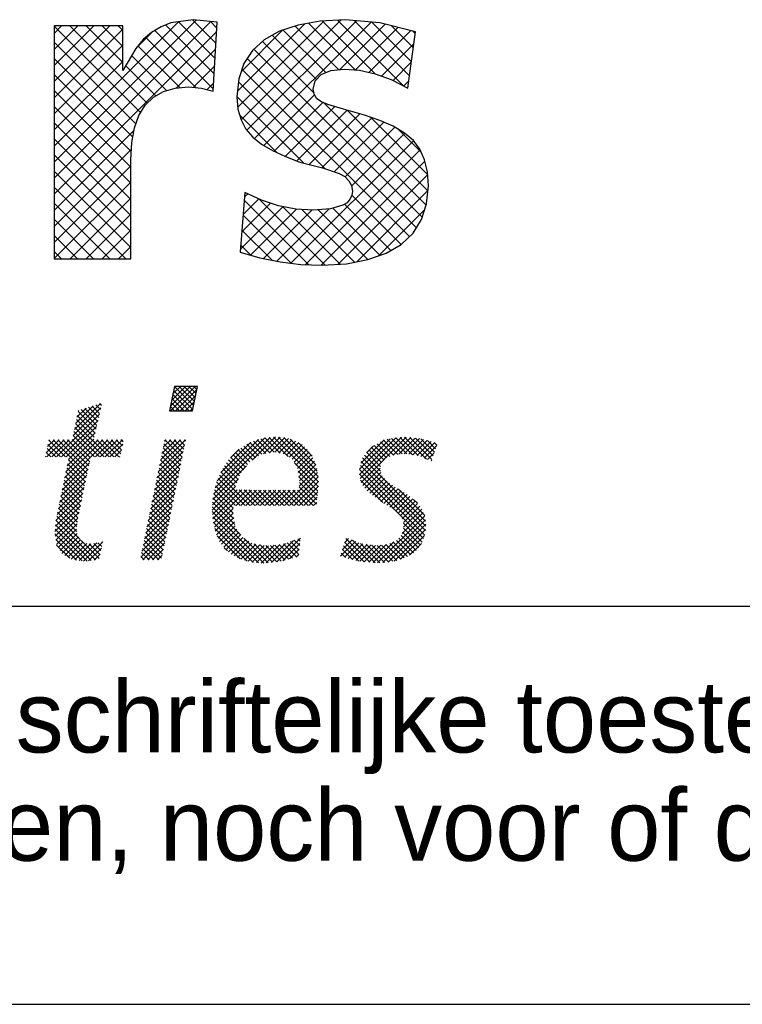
# Model space of a CAD drawing. Extents: x 25315 to 170951, y 867852 to 951952.
# Tile 78 of 119: x 157947 to 159762, y 867852 to 870326. Entities that reach past the tile are written whole.
import ezdxf

# ---------------------------------------------------------------- set-up
doc = ezdxf.new("R2010")
doc.units = 0
doc.header["$LTSCALE"] = 100
doc.layers.get('0').update_dxf_attribs({"linetype": 'CONTINUOUS'})
for name, color, linetype in [('00KAD025', 2, 'CONTINUOUS'), ('00KAD070', 5, 'CONTINUOUS'), ('7', 7, 'CONTINUOUS'), ('BL$4----', 7, 'CONTINUOUS')]:
    doc.layers.add(name, color=color, linetype=linetype)
doc.styles.add('BURO-018', font='BUROFONT.shx', dxfattribs={"height": 180})
doc.styles.add('BURO-025', font='BUROFONT.shx', dxfattribs={"height": 250})
doc.styles.add('BURO-035', font='BUROFONT.shx', dxfattribs={"height": 350})
doc.styles.add('BURO-050', font='BUROFONT.shx', dxfattribs={"height": 500})

# ---------------------------------------------------------------- blocks, each defined once
blk = doc.blocks.new('*X0')
at = {"color": 0}
for p, q in [((71.641, -45.102), (73.47, -43.273)), ((71.658, -45.534), (73.919, -43.273)), ((71.755, -44.539), (73.021, -43.273)), ((71.869, -43.976), (72.572, -43.273)), ((73.711, -45.424), (71.935, -43.647)), ((71.983, -43.414), (72.123, -43.273)), ((73.787, -45.05), (72.011, -43.274)), ((72.107, -45.534), (74.09, -43.552)), ((73.862, -44.676), (72.459, -43.273)), ((73.938, -44.303), (72.908, -43.273)), ((74.013, -43.929), (73.357, -43.273)), ((74.089, -43.556), (73.806, -43.273)), ((72.924, -45.534), (71.784, -44.395)), ((73.373, -45.534), (71.86, -44.021)), ((72.556, -45.534), (73.976, -44.114)), ((62.639, -47.819), (65.2, -45.257)), ((62.756, -47.252), (65.167, -44.841)), ((62.874, -46.685), (64.501, -45.058)), ((62.991, -46.119), (63.835, -45.275)), ((63.109, -45.552), (63.169, -45.493)), ((64.838, -46.877), (63.383, -45.423)), ((64.92, -46.51), (63.722, -45.312)), ((65.002, -46.143), (64.06, -45.202)), ((65.084, -45.776), (64.399, -45.092)), ((65.166, -45.409), (64.738, -44.981)), ((65.248, -45.042), (65.076, -44.871)), ((71.577, -45.534), (71.558, -45.515)), ((72.026, -45.534), (71.633, -45.142)), ((72.475, -45.534), (71.709, -44.768)), ((73.005, -45.534), (73.862, -44.677)), ((73.454, -45.534), (73.748, -45.24)), ((61.103, -49.803), (65.071, -45.836)), ((61.552, -49.803), (64.941, -46.414)), ((64.591, -47.978), (62.947, -46.333)), ((64.673, -47.611), (63.024, -45.962)), ((64.755, -47.244), (63.101, -45.59)), ((62.001, -49.803), (64.812, -46.993)), ((65.518, -49.803), (62.793, -47.077)), ((65.967, -49.803), (62.87, -46.705)), ((60.15, -49.409), (61.357, -48.202)), ((60.205, -49.803), (61.806, -48.202)), ((60.267, -48.843), (60.908, -48.202)), ((60.383, -48.278), (60.459, -48.202)), ((61.926, -49.803), (60.386, -48.263)), ((60.654, -49.803), (62.255, -48.202)), ((63.934, -51.362), (60.774, -48.202)), ((64.012, -50.99), (61.223, -48.202)), ((64.09, -50.619), (61.672, -48.202)), ((61.737, -52.312), (65.847, -48.202)), ((61.853, -51.747), (65.398, -48.202)), ((61.97, -51.181), (64.949, -48.202)), ((62.087, -50.616), (64.553, -48.149)), ((64.168, -50.248), (62.121, -48.202)), ((62.203, -50.05), (64.682, -47.571)), ((64.245, -49.877), (62.561, -48.193)), ((64.62, -49.803), (62.638, -47.821)), ((65.069, -49.803), (62.715, -47.449)), ((64.695, -49.803), (66.296, -48.202)), ((66.416, -49.803), (64.815, -48.202)), ((65.144, -49.803), (66.745, -48.202)), ((66.865, -49.803), (65.264, -48.202)), ((65.593, -49.803), (67.194, -48.202)), ((67.037, -49.526), (65.713, -48.202)), ((67.114, -49.154), (66.163, -48.202)), ((67.191, -48.782), (66.612, -48.202)), ((67.268, -48.41), (67.061, -48.202)), ((70.628, -50.605), (73.031, -48.202)), ((70.744, -50.04), (72.582, -48.202)), ((70.86, -49.475), (72.133, -48.202)), ((70.977, -48.91), (71.684, -48.202)), ((71.093, -48.345), (71.235, -48.202)), ((72.724, -49.824), (71.119, -48.219)), ((72.799, -49.451), (71.551, -48.202)), ((72.875, -49.077), (72, -48.202)), ((72.951, -48.704), (72.449, -48.202)), ((73.027, -48.331), (72.898, -48.202)), ((75.623, -53.244), (80.869, -47.997)), ((75.773, -52.645), (80.371, -48.047)), ((75.953, -52.015), (79.784, -48.185)), ((79.206, -50.11), (81.367, -47.948)), ((80.839, -49.408), (79.66, -48.229)), ((81.24, -49.36), (79.991, -48.111)), ((80.239, -49.525), (81.782, -47.983)), ((81.781, -49.452), (80.376, -48.047)), ((82.537, -49.759), (80.784, -48.006)), ((80.797, -49.417), (82.196, -48.017)), ((85.336, -52.109), (81.192, -47.965)), ((81.294, -49.369), (82.557, -48.105)), ((85.299, -51.623), (81.648, -47.972)), ((81.677, -49.435), (82.905, -48.207)), ((85.228, -51.103), (82.137, -48.012)), ((85.09, -50.516), (82.729, -48.155)), ((89.124, -51.417), (92.498, -48.043)), ((89.148, -50.944), (91.979, -48.113)), ((89.197, -51.793), (93.017, -47.973)), ((89.271, -50.372), (91.423, -48.22)), ((89.278, -52.161), (93.465, -47.974)), ((92.672, -49.567), (91.36, -48.255)), ((93.08, -49.526), (91.704, -48.15)), ((93.526, -49.523), (92.1, -48.096)), ((92.255, -49.633), (93.874, -48.014)), ((94.052, -49.6), (92.495, -48.043)), ((92.781, -49.556), (94.283, -48.055)), ((94.578, -49.677), (92.891, -47.99)), ((93.281, -49.506), (94.691, -48.095)), ((95.348, -49.998), (93.309, -47.958)), ((93.689, -49.547), (95.053, -48.182)), ((95.843, -50.043), (93.807, -48.008)), ((94.08, -49.604), (95.407, -48.277)), ((95.956, -49.708), (94.305, -48.057)), ((96.07, -49.372), (94.815, -48.118)), ((61.028, -49.803), (60.233, -49.008)), ((61.477, -49.803), (60.31, -48.635)), ((66.042, -49.803), (67.224, -48.621)), ((66.491, -49.803), (67.107, -49.187)), ((70.512, -51.17), (72.944, -48.738)), ((72.572, -50.57), (70.965, -48.964)), ((72.648, -50.197), (71.042, -48.591)), ((76.295, -51.225), (79.087, -48.432)), ((77.185, -49.886), (77.99, -49.081)), ((78.992, -50.256), (77.893, -49.157)), ((79.259, -50.073), (78.16, -48.974)), ((79.526, -49.891), (78.437, -48.802)), ((79.793, -49.709), (78.713, -48.629)), ((80.088, -49.555), (78.997, -48.464)), ((80.464, -49.482), (79.329, -48.347)), ((82.061, -49.5), (83.229, -48.332)), ((82.369, -49.641), (83.532, -48.478)), ((82.633, -49.826), (83.816, -48.642)), ((82.897, -50.011), (84.051, -48.856)), ((83.08, -50.277), (84.286, -49.07)), ((84.757, -49.734), (83.472, -48.449)), ((89.788, -49.406), (90.429, -48.765)), ((91.184, -50.324), (90.001, -49.141)), ((91.408, -50.099), (90.202, -48.892)), ((91.635, -49.876), (90.49, -48.732)), ((91.957, -49.75), (90.78, -48.573)), ((92.28, -49.623), (91.07, -48.414)), ((94.472, -49.661), (95.76, -48.373)), ((94.809, -49.773), (96.114, -48.468)), ((95.126, -49.905), (96.28, -48.751)), ((96.183, -49.037), (95.43, -48.284)), ((96.297, -48.702), (96.045, -48.45)), ((60.13, -49.803), (60.079, -49.752)), ((60.579, -49.803), (60.156, -49.38)), ((63.856, -51.733), (62.198, -50.075)), ((66.94, -49.803), (66.99, -49.753)), ((70.28, -52.301), (72.715, -49.865)), ((70.396, -51.736), (72.83, -49.302)), ((72.344, -51.69), (70.736, -50.081)), ((72.42, -51.317), (70.812, -49.709)), ((72.496, -50.943), (70.889, -49.336)), ((78.201, -51.26), (77.019, -50.078)), ((78.396, -51.006), (77.23, -49.84)), ((78.591, -50.752), (77.451, -49.612)), ((78.786, -50.498), (77.672, -49.384)), ((83.235, -50.571), (84.478, -49.328)), ((83.391, -50.864), (84.664, -49.591)), ((83.468, -51.236), (84.823, -49.881)), ((95.247, -55.734), (89.4, -49.887)), ((91.068, -51.106), (89.601, -49.639)), ((91.089, -50.678), (89.801, -49.39)), ((95.443, -50.037), (96.05, -49.43)), ((61.504, -53.443), (64.026, -50.921)), ((61.62, -52.878), (64.146, -50.353)), ((63.7, -52.475), (62.045, -50.819)), ((63.778, -52.104), (62.121, -50.447)), ((70.048, -53.431), (72.486, -50.992)), ((70.164, -52.866), (72.601, -50.429)), ((72.193, -52.436), (70.583, -50.826)), ((72.269, -52.063), (70.659, -50.454)), ((75.563, -53.752), (78.68, -50.636)), ((77.797, -52.203), (76.477, -50.883)), ((77.921, -51.878), (76.657, -50.615)), ((78.044, -51.552), (76.838, -50.347)), ((85.328, -52.55), (83.107, -50.33)), ((83.526, -51.627), (84.962, -50.191)), ((83.561, -52.49), (85.175, -50.876)), ((83.584, -52.018), (85.089, -50.512)), ((95.166, -57), (89.141, -50.975)), ((95.233, -56.618), (89.221, -50.605)), ((95.272, -56.208), (89.3, -50.236)), ((89.456, -52.432), (91.05, -50.838)), ((95.76, -50.169), (95.821, -50.109)), ((61.387, -54.009), (63.907, -51.489)), ((63.544, -53.217), (61.891, -51.564)), ((63.622, -52.846), (61.968, -51.192)), ((69.931, -53.996), (72.372, -51.556)), ((72.041, -53.183), (70.43, -51.571)), ((72.117, -52.809), (70.506, -51.199)), ((75.525, -54.239), (77.941, -51.823)), ((78.548, -54.301), (76.046, -51.8)), ((78.997, -54.301), (76.182, -51.486)), ((77.674, -52.529), (76.317, -51.173)), ((82.199, -54.301), (85.26, -51.24)), ((82.648, -54.301), (85.301, -51.648)), ((85.286, -52.957), (83.451, -51.122)), ((85.244, -53.364), (83.529, -51.649)), ((95.066, -57.349), (89.122, -51.405)), ((89.634, -52.703), (91.113, -51.224)), ((89.838, -52.948), (91.235, -51.551)), ((90.091, -53.144), (91.44, -51.795)), ((61.154, -55.14), (63.669, -52.626)), ((61.271, -54.575), (63.788, -52.057)), ((63.311, -54.33), (61.661, -52.681)), ((63.389, -53.959), (61.738, -52.308)), ((63.467, -53.588), (61.814, -51.936)), ((69.699, -55.126), (72.143, -52.683)), ((69.815, -54.561), (72.257, -52.119)), ((71.814, -54.302), (70.2, -52.689)), ((71.89, -53.929), (70.277, -52.316)), ((71.965, -53.556), (70.353, -51.944)), ((75.498, -54.715), (77.667, -52.547)), ((77.438, -54.539), (75.727, -52.828)), ((77.65, -54.301), (75.817, -52.468)), ((78.099, -54.301), (75.911, -52.113)), ((83.097, -54.301), (85.333, -52.065)), ((83.546, -54.301), (85.332, -52.515)), ((85.161, -54.179), (83.553, -52.571)), ((85.202, -53.772), (83.593, -52.162)), ((91.298, -54.03), (89.23, -51.962)), ((90.344, -53.34), (91.654, -52.03)), ((90.599, -53.534), (91.9, -52.233)), ((90.862, -53.72), (92.175, -52.407)), ((91.125, -53.907), (92.45, -52.581)), ((91.387, -54.093), (92.725, -52.755)), ((95.169, -55.207), (92.705, -52.743)), ((61.05, -55.693), (63.549, -53.194)), ((63.155, -55.073), (61.508, -53.425)), ((63.233, -54.702), (61.584, -53.053)), ((69.583, -55.692), (72.028, -53.246)), ((71.662, -55.049), (70.047, -53.434)), ((71.738, -54.675), (70.124, -53.061)), ((75.535, -55.128), (77.81, -52.853)), ((75.571, -55.541), (78.257, -52.855)), ((77.522, -55.52), (75.577, -53.576)), ((75.625, -55.935), (78.704, -52.857)), ((77.444, -54.993), (75.637, -53.187)), ((77.709, -54.301), (79.151, -52.859)), ((79.446, -54.301), (77.999, -52.854)), ((78.158, -54.301), (79.598, -52.861)), ((79.895, -54.301), (78.45, -52.856)), ((78.607, -54.301), (80.045, -52.863)), ((80.344, -54.301), (78.901, -52.858)), ((79.056, -54.301), (80.492, -52.865)), ((80.793, -54.301), (79.352, -52.86)), ((79.505, -54.301), (80.939, -52.867)), ((81.242, -54.301), (79.803, -52.862)), ((79.954, -54.301), (81.386, -52.869)), ((81.691, -54.301), (80.254, -52.864)), ((80.403, -54.301), (81.833, -52.871)), ((82.14, -54.301), (80.705, -52.866)), ((80.852, -54.301), (82.28, -52.873)), ((82.589, -54.301), (81.156, -52.868)), ((81.301, -54.301), (82.727, -52.875)), ((83.038, -54.301), (81.606, -52.87)), ((81.75, -54.301), (83.174, -52.876)), ((83.487, -54.301), (82.057, -52.872)), ((83.936, -54.301), (82.508, -52.874)), ((84.385, -54.301), (82.959, -52.876)), ((84.834, -54.301), (83.41, -52.878)), ((83.995, -54.301), (85.28, -53.016)), ((84.444, -54.301), (85.229, -53.516)), ((91.661, -54.268), (93, -52.93)), ((91.944, -54.434), (93.274, -53.104)), ((92.227, -54.6), (93.549, -53.278)), ((92.471, -54.806), (93.804, -53.472)), ((92.712, -55.013), (94.058, -53.667)), ((94.494, -54.083), (94.145, -53.734)), ((60.948, -56.693), (63.311, -54.331)), ((60.999, -56.193), (63.43, -53.762)), ((62.976, -56.241), (61.277, -54.542)), ((63.029, -55.845), (61.354, -54.17)), ((63.082, -55.449), (61.431, -53.798)), ((69.351, -56.822), (71.799, -54.373)), ((69.467, -56.257), (71.914, -53.81)), ((71.435, -56.168), (69.817, -54.551)), ((71.511, -55.795), (69.894, -54.178)), ((71.586, -55.422), (69.97, -53.806)), ((78.147, -57.043), (75.512, -54.409)), ((77.6, -56.047), (75.545, -53.992)), ((75.71, -56.3), (77.437, -54.573)), ((84.893, -54.301), (85.177, -54.017)), ((92.911, -55.263), (94.312, -53.862)), ((93.096, -55.527), (94.515, -54.108)), ((93.194, -55.878), (94.716, -54.357)), ((93.221, -56.3), (94.898, -54.623)), ((60.975, -57.115), (63.191, -54.899)), ((61.036, -57.503), (63.081, -55.458)), ((63.288, -57.451), (61.124, -55.287)), ((62.972, -56.686), (61.201, -54.914)), ((69.119, -57.952), (71.57, -55.5)), ((69.235, -57.387), (71.685, -54.937)), ((71.283, -56.915), (69.664, -55.296)), ((71.359, -56.541), (69.741, -54.923)), ((80.284, -59.63), (75.511, -54.856)), ((79.804, -59.598), (75.554, -55.349)), ((75.794, -56.665), (77.447, -55.012)), ((75.915, -56.993), (77.504, -55.403)), ((90.814, -59.606), (95.183, -55.236)), ((93.09, -56.88), (95.041, -54.93)), ((63.92, -59.43), (60.97, -56.48)), ((64.316, -59.376), (61.012, -56.072)), ((64.711, -59.323), (61.053, -55.665)), ((61.097, -57.892), (63.011, -55.977)), ((69.002, -58.517), (71.456, -56.064)), ((71.056, -58.034), (69.435, -56.413)), ((71.131, -57.661), (69.511, -56.041)), ((71.207, -57.288), (69.588, -55.668)), ((79.309, -59.552), (75.605, -55.849)), ((78.738, -59.43), (75.74, -56.433)), ((76.055, -57.302), (77.562, -55.795)), ((76.196, -57.61), (77.62, -56.186)), ((76.38, -57.875), (77.782, -56.473)), ((91.297, -59.571), (95.234, -55.634)), ((91.78, -59.537), (95.284, -56.033)), ((94.773, -57.954), (93.203, -56.383)), ((94.939, -57.671), (93.207, -55.939)), ((63.465, -59.424), (60.942, -56.901)), ((61.246, -58.191), (62.942, -56.495)), ((61.424, -58.462), (63.007, -56.879)), ((61.602, -58.734), (63.13, -57.206)), ((68.886, -59.082), (71.341, -56.627)), ((69.086, -59.332), (71.227, -57.191)), ((70.904, -58.781), (69.282, -57.158)), ((70.98, -58.407), (69.358, -56.786)), ((78.093, -59.234), (75.968, -57.109)), ((76.567, -58.137), (77.957, -56.747)), ((76.767, -58.386), (78.132, -57.021)), ((77.016, -58.586), (78.335, -57.267)), ((80.689, -59.586), (78.423, -57.32)), ((81.492, -59.498), (83.67, -57.32)), ((83.642, -57.599), (83.415, -57.373)), ((87.741, -57.739), (88.131, -57.349)), ((90.077, -59.544), (87.867, -57.334)), ((92.334, -59.432), (95.242, -56.525)), ((94.143, -58.671), (92.777, -57.305)), ((92.945, -59.27), (95.146, -57.07)), ((94.368, -58.447), (92.98, -57.059)), ((94.593, -58.222), (93.12, -56.75)), ((62.937, -59.345), (61.025, -57.433)), ((62.318, -59.175), (61.108, -57.965)), ((61.864, -58.921), (63.306, -57.479)), ((62.152, -59.082), (63.567, -57.666)), ((62.44, -59.243), (63.889, -57.793)), ((62.806, -59.325), (64.284, -57.847)), ((63.197, -59.384), (64.822, -57.758)), ((65.041, -59.203), (63.375, -57.538)), ((63.588, -59.442), (65.373, -57.656)), ((64.069, -59.41), (65.25, -58.228)), ((65.12, -58.834), (64.127, -57.841)), ((65.199, -58.464), (64.543, -57.808)), ((65.279, -58.095), (64.92, -57.735)), ((65.358, -57.725), (65.284, -57.651)), ((70.108, -59.332), (69.052, -58.276)), ((70.557, -59.332), (69.129, -57.903)), ((70.828, -59.154), (69.205, -57.531)), ((69.535, -59.332), (71.113, -57.754)), ((76.911, -58.501), (76.616, -58.207)), ((77.264, -58.786), (78.616, -57.435)), ((77.542, -58.958), (78.896, -57.604)), ((77.841, -59.108), (79.177, -57.772)), ((78.14, -59.258), (79.529, -57.869)), ((78.485, -59.362), (79.921, -57.926)), ((78.839, -59.457), (80.313, -57.983)), ((79.203, -59.542), (80.714, -58.031)), ((81.094, -59.541), (79.404, -57.851)), ((79.613, -59.58), (81.232, -57.962)), ((81.499, -59.497), (79.929, -57.927)), ((80.024, -59.619), (81.75, -57.893)), ((81.896, -59.445), (80.454, -58.004)), ((80.484, -59.608), (82.294, -57.798)), ((82.247, -59.348), (80.905, -58.005)), ((80.988, -59.553), (83.018, -57.523)), ((82.599, -59.25), (81.301, -57.953)), ((82.951, -59.153), (81.698, -57.9)), ((82.032, -59.407), (83.619, -57.82)), ((83.302, -59.056), (82.094, -57.847)), ((83.516, -58.82), (82.439, -57.743)), ((83.558, -58.413), (82.764, -57.619)), ((83.6, -58.006), (83.09, -57.496)), ((87.393, -58.985), (88.762, -57.616)), ((87.541, -58.389), (88.447, -57.482)), ((89.077, -59.442), (87.655, -58.02)), ((87.743, -59.084), (89.078, -57.749)), ((89.577, -59.493), (87.761, -57.677)), ((88.094, -59.182), (89.438, -57.838)), ((88.444, -59.281), (89.833, -57.893)), ((90.576, -59.594), (88.477, -57.495)), ((88.795, -59.38), (90.227, -57.947)), ((89.171, -59.452), (90.621, -58.002)), ((91.022, -59.591), (89.242, -57.811)), ((89.579, -59.493), (91.11, -57.963)), ((91.441, -59.561), (89.763, -57.883)), ((89.987, -59.535), (91.617, -57.905)), ((91.854, -59.526), (90.284, -57.955)), ((90.394, -59.576), (92.318, -57.652)), ((92.23, -59.452), (90.779, -58.001)), ((92.606, -59.379), (91.181, -57.955)), ((92.946, -59.27), (91.584, -57.908)), ((93.269, -59.144), (91.945, -57.82)), ((93.582, -59.008), (92.255, -57.681)), ((93.863, -58.84), (92.564, -57.541)), ((93.768, -58.896), (94.862, -57.803)), ((64.588, -59.34), (65.127, -58.8)), ((69.21, -59.332), (68.899, -59.021)), ((69.659, -59.332), (68.976, -58.648)), ((69.984, -59.332), (70.998, -58.318)), ((70.433, -59.332), (70.884, -58.881)), ((82.652, -59.236), (83.567, -58.321)), ((83.273, -59.064), (83.516, -58.821)), ((87.851, -59.114), (87.443, -58.706)), ((88.476, -59.29), (87.549, -58.363))]:
    blk.add_line(p, q, dxfattribs=at)
blk = doc.blocks.new('KUIJPERSKLEUR')
at = {"color": 170}
for p, q in [((-129.174, 21.156), (-125.606, 24.725)), ((-129.174, 20.752), (-125.241, 24.685)), ((-129.174, 21.56), (-126.053, 24.681)), ((-129.174, 23.177), (-127.775, 24.576)), ((-129.174, 23.581), (-128.179, 24.576)), ((-129.174, 23.985), (-128.583, 24.576)), ((-129.174, 24.389), (-128.987, 24.576)), ((-127.004, 22.399), (-129.174, 24.569)), ((-129.174, 22.772), (-127.452, 24.494)), ((-126.837, 22.636), (-128.777, 24.576)), ((-127.452, 23.655), (-128.372, 24.576)), ((-127.452, 24.06), (-127.968, 24.576)), ((-127.452, 24.464), (-127.564, 24.576)), ((-125.153, 23.377), (-126.377, 24.601)), ((-125.13, 23.758), (-126.053, 24.681)), ((-125.107, 24.139), (-125.699, 24.731)), ((-125.084, 24.52), (-125.25, 24.686)), ((-124.568, 22.934), (-122.875, 24.626)), ((-124.562, 22.536), (-122.397, 24.7)), ((-124.477, 22.216), (-121.967, 24.726)), ((-124.332, 21.957), (-121.581, 24.708)), ((-124.137, 21.748), (-121.211, 24.674)), ((-122.019, 23.476), (-123.116, 24.573)), ((-121.609, 23.47), (-122.782, 24.643)), ((-121.102, 23.367), (-122.433, 24.698)), ((-120.409, 23.078), (-122.052, 24.721)), ((-122.003, 23.477), (-120.86, 24.621)), ((-120.247, 23.32), (-121.64, 24.713)), ((-121.607, 23.47), (-120.536, 24.541)), ((-120.199, 23.677), (-121.195, 24.673)), ((-120.152, 24.033), (-120.7, 24.581)), ((-129.174, 20.348), (-125.089, 24.433)), ((-127.118, 24.02), (-126.732, 24.406)), ((-125.613, 23.029), (-126.872, 24.288)), ((-125.176, 22.996), (-126.643, 24.463)), ((-124.471, 23.435), (-123.437, 24.469)), ((-122.584, 23.232), (-123.694, 24.342)), ((-122.352, 23.405), (-123.421, 24.474)), ((-121.266, 23.407), (-120.212, 24.46)), ((-120.104, 24.389), (-120.162, 24.448)), ((-127.123, 22.114), (-129.174, 24.165)), ((-129.174, 22.368), (-127.452, 24.09)), ((-126.015, 23.027), (-127.068, 24.079)), ((-126.097, 23.02), (-125.115, 24.003)), ((-119.928, 19.769), (-124.154, 23.994)), ((-122.645, 22.889), (-123.942, 24.187)), ((-120.954, 23.315), (-120.138, 24.13)), ((-127.198, 21.785), (-129.174, 23.761)), ((-126.349, 22.956), (-127.229, 23.836)), ((-120.072, 19.508), (-124.323, 23.76)), ((-129.174, 21.964), (-127.452, 23.686)), ((-126.62, 22.823), (-127.378, 23.582)), ((-125.68, 23.034), (-125.141, 23.572)), ((-120.661, 23.204), (-120.201, 23.663)), ((-127.237, 21.419), (-129.174, 23.357)), ((-120.25, 19.283), (-124.454, 23.486)), ((-125.331, 22.979), (-125.167, 23.142)), ((-122.362, 20.99), (-124.54, 23.168)), ((-120.391, 23.069), (-120.264, 23.196)), ((-127.249, 21.028), (-129.174, 22.953)), ((-122.911, 21.135), (-124.582, 22.806)), ((-123.905, 21.576), (-122.632, 22.849)), ((-127.249, 20.624), (-129.174, 22.549)), ((-123.649, 21.428), (-122.421, 22.656)), ((-123.374, 21.299), (-122.121, 22.552)), ((-119.829, 20.073), (-122.405, 22.649)), ((-123.572, 21.392), (-124.512, 22.332)), ((-123.08, 21.188), (-121.809, 22.46)), ((-122.766, 21.099), (-121.494, 22.37)), ((-122.443, 21.017), (-121.188, 22.273)), ((-119.784, 20.432), (-121.812, 22.46)), ((-119.792, 20.845), (-121.237, 22.289)), ((-127.249, 20.219), (-129.174, 22.145)), ((-122.143, 20.913), (-120.894, 22.163)), ((-121.867, 20.785), (-120.619, 22.033)), ((-129.174, 19.944), (-127.169, 21.949)), ((-121.7, 20.548), (-120.368, 21.88)), ((-119.958, 21.415), (-120.511, 21.968)), ((-127.249, 19.815), (-129.174, 21.741)), ((-123.228, 18.616), (-120.15, 21.694)), ((-129.174, 19.54), (-127.233, 21.481)), ((-127.249, 19.411), (-129.174, 21.336)), ((-122.86, 18.58), (-119.979, 21.461)), ((-129.174, 19.135), (-127.249, 21.061)), ((-122.47, 18.565), (-119.859, 21.176)), ((-127.249, 19.007), (-129.174, 20.932)), ((-122.041, 18.59), (-119.792, 20.84)), ((-129.174, 18.731), (-127.249, 20.656)), ((-127.374, 18.728), (-129.174, 20.528)), ((-124.39, 20.283), (-124.312, 20.36)), ((-120.46, 19.088), (-121.695, 20.323)), ((-121.574, 18.653), (-119.783, 20.445)), ((-127.778, 18.728), (-129.174, 20.124)), ((-128.773, 18.728), (-127.249, 20.252)), ((-124.499, 18.961), (-123.425, 20.036)), ((-124.463, 19.402), (-123.738, 20.126)), ((-124.426, 19.842), (-124.034, 20.234)), ((-122.777, 18.577), (-124.397, 20.196)), ((-122.366, 18.569), (-124.029, 20.232)), ((-121.986, 18.594), (-123.429, 20.036)), ((-120.715, 18.939), (-121.876, 20.1)), ((-128.369, 18.728), (-127.249, 19.848)), ((-123.22, 18.615), (-124.428, 19.823)), ((-124.238, 18.818), (-123.085, 19.971)), ((-123.916, 18.736), (-122.704, 19.948)), ((-123.581, 18.667), (-122.272, 19.976)), ((-121.63, 18.642), (-122.952, 19.963)), ((-121.292, 18.708), (-122.54, 19.956)), ((-120.994, 18.814), (-122.176, 19.996)), ((-121.018, 18.806), (-119.867, 19.956)), ((-128.182, 18.728), (-129.174, 19.72)), ((-128.586, 18.728), (-129.174, 19.316)), ((-127.965, 18.728), (-127.249, 19.444)), ((-123.7, 18.691), (-124.459, 19.45)), ((-124.229, 18.815), (-124.49, 19.077)), ((-128.99, 18.728), (-129.174, 18.912)), ((-127.561, 18.728), (-127.249, 19.04))]:
    blk.add_line(p, q, dxfattribs=at)
at = {"layer": '7', "color": 170, "linetype": 'CONTINUOUS'}
for p, q in [((-125.684, 24.733), (-126.241, 24.654)), ((-125.075, 24.668), (-125.684, 24.733)), ((-121.859, 24.733), (-122.495, 24.694)), ((-120.995, 24.654), (-121.859, 24.733)), ((-129.174, 24.576), (-129.174, 18.728)), ((-127.452, 24.576), (-129.174, 24.576)), ((-127.452, 23.456), (-127.452, 24.576)), ((-126.489, 24.556), (-126.725, 24.412)), ((-126.241, 24.654), (-126.489, 24.556)), ((-125.18, 22.939), (-125.075, 24.668)), ((-123.045, 24.596), (-123.51, 24.445)), ((-122.495, 24.694), (-123.045, 24.596)), ((-120.098, 24.432), (-120.995, 24.654)), ((-126.725, 24.412), (-126.935, 24.235)), ((-123.51, 24.445), (-123.896, 24.229)), ((-120.288, 23.017), (-120.098, 24.432)), ((-127.125, 24.013), (-127.452, 23.456)), ((-126.935, 24.235), (-127.125, 24.013)), ((-123.896, 24.229), (-124.191, 23.96)), ((-124.191, 23.96), (-124.407, 23.633)), ((-124.407, 23.633), (-124.531, 23.247)), ((-122.613, 23.201), (-122.469, 23.358)), ((-122.469, 23.358), (-122.226, 23.456)), ((-122.226, 23.456), (-121.886, 23.489)), ((-121.886, 23.489), (-121.506, 23.463)), ((-121.506, 23.463), (-121.113, 23.371)), ((-121.113, 23.371), (-120.707, 23.227)), ((-126.431, 22.932), (-126.136, 23.017)), ((-126.136, 23.017), (-125.802, 23.044)), ((-125.802, 23.044), (-125.474, 23.017)), ((-125.474, 23.017), (-125.18, 22.939)), ((-124.531, 23.247), (-124.584, 22.795)), ((-122.665, 22.985), (-122.613, 23.201)), ((-120.707, 23.227), (-120.288, 23.017)), ((-126.889, 22.585), (-126.679, 22.788)), ((-126.679, 22.788), (-126.431, 22.932)), ((-124.584, 22.795), (-124.557, 22.487)), ((-122.639, 22.86), (-122.665, 22.985)), ((-122.573, 22.749), (-122.639, 22.86)), ((-127.046, 22.33), (-126.889, 22.585)), ((-122.456, 22.67), (-122.573, 22.749)), ((-122.298, 22.605), (-122.456, 22.67)), ((-121.905, 22.487), (-122.298, 22.605)), ((-127.157, 22.015), (-127.046, 22.33)), ((-124.557, 22.487), (-124.479, 22.218)), ((-121.375, 22.336), (-121.905, 22.487)), ((-120.989, 22.205), (-121.375, 22.336)), ((-127.223, 21.649), (-127.157, 22.015)), ((-124.479, 22.218), (-124.355, 21.983)), ((-120.655, 22.055), (-120.989, 22.205)), ((-120.373, 21.884), (-120.655, 22.055)), ((-124.355, 21.983), (-124.184, 21.786)), ((-124.184, 21.786), (-123.962, 21.61)), ((-120.15, 21.695), (-120.373, 21.884)), ((-127.249, 21.216), (-127.223, 21.649)), ((-123.962, 21.61), (-123.687, 21.446)), ((-119.987, 21.479), (-120.15, 21.695)), ((-123.687, 21.446), (-123.366, 21.295)), ((-123.366, 21.295), (-122.999, 21.157)), ((-119.869, 21.216), (-119.987, 21.479)), ((-127.249, 18.728), (-127.249, 21.216)), ((-122.999, 21.157), (-122.429, 21.013)), ((-119.797, 20.909), (-119.869, 21.216)), ((-122.429, 21.013), (-122.017, 20.869)), ((-122.017, 20.869), (-121.873, 20.791)), ((-121.873, 20.791), (-121.768, 20.686)), ((-119.771, 20.562), (-119.797, 20.909)), ((-121.768, 20.686), (-121.703, 20.568)), ((-121.703, 20.568), (-121.683, 20.424)), ((-119.817, 20.11), (-119.771, 20.562)), ((-124.381, 20.392), (-124.505, 18.892)), ((-123.962, 20.202), (-124.381, 20.392)), ((-121.696, 20.313), (-121.742, 20.221)), ((-121.683, 20.424), (-121.696, 20.313)), ((-123.536, 20.058), (-123.962, 20.202)), ((-123.104, 19.972), (-123.536, 20.058)), ((-121.925, 20.07), (-122.233, 19.979)), ((-121.814, 20.136), (-121.925, 20.07)), ((-121.742, 20.221), (-121.814, 20.136)), ((-119.947, 19.71), (-119.817, 20.11)), ((-122.665, 19.946), (-123.104, 19.972)), ((-122.233, 19.979), (-122.665, 19.946)), ((-120.157, 19.37), (-119.947, 19.71)), ((-120.458, 19.088), (-120.157, 19.37)), ((-120.831, 18.872), (-120.458, 19.088)), ((-124.505, 18.892), (-124.008, 18.754)), ((-121.29, 18.708), (-120.831, 18.872)), ((-129.174, 18.728), (-127.249, 18.728)), ((-124.008, 18.754), (-123.497, 18.649)), ((-123.497, 18.649), (-122.973, 18.584)), ((-122.973, 18.584), (-122.442, 18.564)), ((-122.442, 18.564), (-121.827, 18.604)), ((-121.827, 18.604), (-121.29, 18.708))]:
    blk.add_line(p, q, dxfattribs=at)
blk.add_lwpolyline([(-125.697, 14.908), (-125.573, 15.522), (-126.152, 15.522), (-126.276, 14.908), (-125.697, 14.908)], dxfattribs=at)
at = {"color": 170, "xscale": 0.271494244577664, "yscale": 0.271494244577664, "zscale": 0.271494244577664}
blk.add_blockref('*X0', (-145.703, 27.27), dxfattribs=at)
at = {"color": 1, "style": 'BURO-018'}
for s, p in [('Deze tekening blijft eigendom en mag zonder onze schriftelijke toestemming niet', (-185, 6.326)), ('gekopieerd of aan derden ter inzage worden gegeven, noch voor of door derden worden gebruikt', (-185, 3.607))]:
    blk.add_text(s, height=1.8, dxfattribs=at).set_placement(p)
at = {"color": 150, "style": 'BURO-025'}
for tag, p in [('TKSCHAAL', (-167, 67)), ('TKBLADNR', (-124, 67)), ('TKDATCREAT', (-81, 67)), ('TKDATA', (-30, 67)), ('TKINIT', (-30, 58)), ('PRPRLEID', (-30, 49)), ('PRGRLEID', (-30, 40))]:
    blk.add_attdef(tag, p, '', height=2.5, dxfattribs=at)
at = {"color": 3, "style": 'BURO-035'}
for tag, p in [('PROMSCHR', (-177, 55)), ('TK1OMSCHR', (-177, 42))]:
    blk.add_attdef(tag, p, '', height=3.5, dxfattribs=at)
at = {"color": 1, "style": 'BURO-025'}
blk.add_attdef('TKFILE', (-4, 40), '', height=2.5, rotation=90, dxfattribs=at)
blk.add_attdef('PRNAAM', (-30, 31.5), '', height=2.5, dxfattribs=at)
at = {"color": 4, "style": 'BURO-050'}
blk.add_attdef('TKTEKNR', (-48, 19), '', height=5, dxfattribs=at)

msp = doc.modelspace()

# ---------------------------------------------------------------- linework, layer by layer
at = {"layer": '00KAD025', "linetype": 'CONTINUOUS'}
msp.add_line((25314.7, 867852.4), (170950.7, 867852.4), dxfattribs=at)
at = {"layer": '00KAD070', "linetype": 'CONTINUOUS'}
msp.add_line((26314.7, 868852.4), (169950.7, 868852.4), dxfattribs=at)

# ---------------------------------------------------------------- block references
at = {"layer": 'BL$4----', "xscale": 100, "yscale": 100, "zscale": 100}
msp.add_blockref('KUIJPERSKLEUR', (170950.7, 867852.4), dxfattribs=at)

doc.saveas('drawing.dxf')
